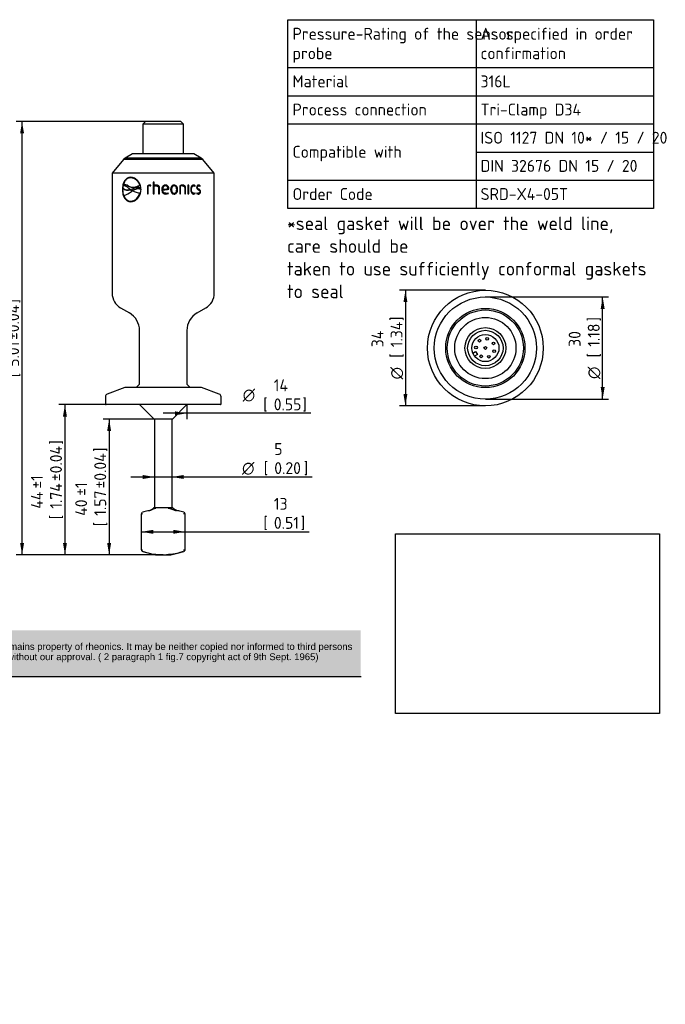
# Paper-space layout 'Invenitec-A4' of a CAD drawing. Header units: millimetres. Extents: x 0 to 297, y -84 to 206.
# Tile 2 of 2: x 108 to 297, y -84 to 206. Entities that reach past the tile are written whole.
import ezdxf
from ezdxf.entities.mleader import LeaderData, LeaderLine
from ezdxf.enums import TextEntityAlignment as Align
from ezdxf.math import Vec2, Vec3

# ---------------------------------------------------------------- set-up
doc = ezdxf.new("R2010")
doc.units = ezdxf.units.MM
doc.layers.add('Default', color=7, linetype='Continuous')
doc.layers.add('SRD-X4-05T', color=7, linetype='Continuous')
doc.styles.add('SEACAD_Solid_Edge_ISO', font='seiso.ttf')
doc.styles.add('SEACAD_Solid_Edge_ISO1_Symbols', font='semeci1.ttf')
doc.dimstyles.new('Rheonics_Publish', dxfattribs={"dimtxt": 3.5, "dimasz": 3.5, "dimexe": 1.75, "dimexo": 0, "dimgap": 0.875, "dimtad": 1, "dimdec": 1, "dimdsep": 46, "dimtxsty": 'SEACAD_Solid_Edge_ISO', "dimblk1": '_SE_FILLED', "dimblk2": '_SE_FILLED', "dimsah": 1, "dimcen": 1.75, "dimazin": 0, "dimtfac": 0.5, "dimtdec": 3, "dimtmove": 0, "dimatfit": 3, "dimfxl": 1, "dimtolj": 1, "dimarcsym": 0})
picture_1 = doc.add_image_def('image1.jpg', size_in_pixel=(1363, 928))

# ---------------------------------------------------------------- blocks, each defined once
blk = doc.blocks.new('SE')
at = {"layer": 'SRD-X4-05T', "color": 7, "linetype": 'Continuous'}
for p, q in [((240.88, 107.5), (241.72, 107.98)), ((242.22, 107.11), (241.38, 106.63)), ((241.72, 107.98), (242.22, 107.11))]:
    blk.add_line(p, q, dxfattribs=at)
for centre, radius in [((244.57, 109.05), 17), ((244.57, 109.05), 15), ((244.57, 109.05), 11.64), ((244.57, 109.05), 11.18), ((244.57, 109.05), 9), ((244.57, 109.05), 6), ((244.57, 109.05), 5.2), ((244.57, 109.05), 4), ((242.88, 111.21), 0.4), ((245.09, 111.75), 0.4), ((246.95, 110.42), 0.4), ((241.82, 109.19), 0.4), ((244.57, 109.05), 0.4), ((247.17, 108.15), 0.4), ((243.32, 106.6), 0.4), ((245.6, 106.5), 0.4)]:
    blk.add_circle(centre, radius, dxfattribs=at)
blk = doc.blocks.new('DMBLK24')
at = {"layer": 'Default', "linetype": 'Continuous'}
for points in [[(279.6, 120.55), (279.02, 124.05), (278.44, 120.55)], [(279.6, 97.55), (278.44, 97.55), (279.02, 94.05)]]:
    blk.add_hatch(color=7, dxfattribs=at).paths.add_polyline_path(points)
at = {"layer": 'Default', "color": 7, "linetype": 'Continuous'}
for p, q in [((244.5, 124.05), (280.77, 124.05)), ((279.02, 94.05), (279.02, 124.05)), ((244.57, 94.05), (280.77, 94.05))]:
    blk.add_line(p, q, dxfattribs=at)
for s, style, p in [(']', 'SEACAD_Solid_Edge_ISO', (274.65, 116.87)), ('1.18', 'SEACAD_Solid_Edge_ISO', (274.65, 109.4)), ('30', 'SEACAD_Solid_Edge_ISO', (269.05, 109.4)), ('[', 'SEACAD_Solid_Edge_ISO', (274.65, 106.29)), ('O', 'SEACAD_Solid_Edge_ISO1_Symbols', (274.65, 99.95))]:
    blk.add_text(s, height=3.5, rotation=90, dxfattribs=dict(at, style=style)).set_placement(p, align=Align.TOP_LEFT)
blk = doc.blocks.new('_SE_FILLED')
at = {"color": 0}
blk.add_line((0, 0), (-1, 0), dxfattribs=at)
blk.add_solid([(0, 0), (-1, -0.1665), (-1, 0.1665), (0, 0)], dxfattribs=at)
blk = doc.blocks.new('SE1')
at = {"layer": 'SRD-X4-05T', "color": 7, "linetype": 'Continuous'}
for p, q in [((144.76, 175.61), (143.96, 174.81)), ((155.96, 174.81), (143.96, 174.81)), ((143.96, 174.81), (143.96, 166.11)), ((155.16, 175.61), (144.76, 175.61)), ((155.96, 174.81), (155.16, 175.61)), ((155.96, 166.11), (155.96, 174.81)), ((140.96, 166.11), (138.78, 164.85)), ((158.96, 166.11), (140.96, 166.11)), ((161.14, 164.85), (158.96, 166.11)), ((138.32, 164.46), (134.96, 160.46)), ((138.78, 164.85), (138.32, 164.46)), ((161.61, 164.46), (138.32, 164.46)), ((161.14, 164.85), (138.78, 164.85)), ((161.61, 164.46), (161.14, 164.85)), ((164.96, 160.46), (161.61, 164.46)), ((164.96, 160.46), (134.96, 160.46)), ((134.96, 160.46), (134.96, 125.16)), ((140.49, 159.23), (140.43, 159.23)), ((164.96, 125.16), (164.96, 160.46)), ((138.32, 157.02), (138.25, 157.11)), ((139.75, 156.62), (139.69, 156.7)), ((142.62, 157.82), (142.56, 157.9)), ((143.14, 156.88), (143.07, 156.97)), ((145.35, 156.77), (145.31, 156.77)), ((145.31, 156.77), (145.31, 154.35)), ((145.35, 156.77), (145.35, 154.35)), ((145.58, 154.35), (145.58, 156.61)), ((146.13, 156.7), (146.31, 156.69)), ((146.15, 156.7), (146.14, 156.7)), ((146.18, 156.7), (146.15, 156.7)), ((146.18, 156.7), (146.31, 156.69)), ((146.31, 156.69), (146.37, 156.93)), ((147.04, 157.85), (147.04, 154.35)), ((147.32, 157.85), (147.04, 157.85)), ((147.06, 157.85), (147.06, 154.35)), ((147.32, 156.77), (147.32, 157.85)), ((147.33, 156.77), (147.32, 156.77)), ((147.32, 154.35), (147.32, 156.53)), ((147.93, 156.7), (147.91, 156.7)), ((149.96, 156.34), (149.96, 156.34)), ((150.61, 156.72), (150.62, 156.72)), ((153.15, 156.71), (153.17, 156.71)), ((154.8, 156.77), (154.8, 154.35)), ((155.03, 154.35), (155.03, 156.61)), ((155.03, 156.61), (155.06, 156.61)), ((155.06, 154.35), (155.06, 156.61)), ((155.6, 156.71), (155.64, 156.71)), ((157.45, 156.89), (157.21, 156.89)), ((157.21, 156.89), (157.21, 154.35)), ((157.4, 154.35), (157.4, 156.89)), ((157.45, 154.35), (157.45, 156.89)), ((158.87, 156.7), (158.92, 156.7)), ((159.26, 156.59), (159.32, 156.77)), ((159.31, 156.56), (159.39, 156.77)), ((159.32, 156.77), (159.39, 156.77)), ((160.32, 156.71), (160.39, 156.71)), ((160.72, 156.6), (160.78, 156.77)), ((160.77, 156.56), (160.85, 156.77)), ((160.78, 156.77), (160.85, 156.77)), ((138.04, 155.65), (137.96, 155.65)), ((138.13, 156), (138.07, 156.08)), ((140.29, 155.64), (139.99, 155.89)), ((140.36, 155.64), (140.29, 155.64)), ((140.36, 155.53), (140.3, 155.62)), ((140.3, 155.62), (140.33, 155.61)), ((140.39, 155.53), (140.33, 155.61)), ((140.33, 155.61), (140.87, 155.27)), ((140.36, 155.53), (140.39, 155.53)), ((140.39, 155.53), (140.84, 155.25)), ((140.85, 155.26), (140.61, 155.07)), ((140.88, 155.26), (140.87, 155.27)), ((143.24, 154.57), (143.17, 154.66)), ((143.33, 156.07), (143.27, 156.16)), ((143.3, 155.77), (143.27, 156.16)), ((143.36, 155.68), (143.3, 155.77)), ((143.36, 155.68), (143.33, 156.07)), ((145.31, 154.35), (145.58, 154.35)), ((147.04, 154.35), (147.32, 154.35)), ((148.62, 156.09), (148.62, 156.09)), ((148.62, 156.09), (148.62, 154.35)), ((148.62, 156.09), (148.62, 154.35)), ((148.62, 154.35), (148.89, 154.35)), ((148.89, 154.35), (148.89, 156.1)), ((149.54, 155.62), (149.54, 155.62)), ((149.8, 155.68), (149.79, 155.68)), ((150.73, 154.53), (150.73, 154.53)), ((151.5, 154.48), (151.41, 154.69)), ((151.52, 154.48), (151.42, 154.69)), ((151.5, 154.48), (151.52, 154.48)), ((151.58, 155.74), (151.58, 155.89)), ((151.58, 155.89), (151.59, 155.89)), ((151.58, 155.74), (151.59, 155.74)), ((151.59, 155.74), (151.59, 155.89)), ((152.4, 155.62), (152.41, 155.62)), ((153.15, 154.54), (153.17, 154.54)), ((154.16, 155.62), (154.18, 155.62)), ((154.8, 154.35), (155.06, 154.35)), ((156.28, 156.09), (156.28, 154.35)), ((156.28, 154.35), (156.53, 154.35)), ((156.48, 154.35), (156.48, 156.1)), ((156.48, 156.1), (156.53, 156.1)), ((156.53, 154.35), (156.53, 156.1)), ((157.21, 154.35), (157.45, 154.35)), ((158.21, 155.62), (158.26, 155.62)), ((158.87, 154.54), (158.92, 154.54)), ((159.32, 154.48), (159.26, 154.66)), ((159.39, 154.48), (159.31, 154.69)), ((159.32, 154.48), (159.39, 154.48)), ((159.81, 154.69), (159.73, 154.48)), ((159.93, 156.28), (159.99, 156.28)), ((160.2, 154.53), (160.27, 154.53)), ((160.2, 154.3), (160.27, 154.3)), ((160.84, 155), (160.91, 155)), ((138.8, 153.08), (138.86, 152.99)), ((140.49, 152.14), (140.43, 152.22)), ((137.46, 120.83), (140.01, 119.36)), ((159.91, 119.36), (162.46, 120.83)), ((143.01, 98.4), (143.01, 114.17)), ((156.91, 114.17), (156.91, 98.4)), ((138.73, 97.4), (133.49, 95.5)), ((161.2, 97.4), (138.73, 97.4)), ((143.01, 98.4), (142.01, 97.4)), ((157.91, 97.4), (156.91, 98.4)), ((166.44, 95.5), (161.2, 97.4)), ((132.96, 94.74), (132.96, 92.6)), ((166.96, 92.6), (166.96, 94.74)), ((166.76, 92.4), (133.16, 92.4)), ((143.02, 92.4), (147.26, 88.16)), ((152.66, 88.16), (156.9, 92.4)), ((152.66, 88.16), (147.26, 88.16)), ((147.45, 62.16), (147.45, 88.16)), ((152.47, 88.16), (152.47, 62.16)), ((145.73, 61.24), (145.41, 61.16)), ((147.21, 62.16), (147.07, 62.02)), ((147.21, 62.16), (152.71, 62.16)), ((152.85, 62.02), (152.71, 62.16)), ((154.52, 61.16), (154.2, 61.24)), ((143.53, 60.25), (143.53, 49.78)), ((156.4, 49.78), (156.4, 60.25)), ((145.41, 48.88), (147.71, 48.26)), ((147.71, 48.26), (152.21, 48.26)), ((152.21, 48.26), (154.52, 48.88))]:
    blk.add_line(p, q, dxfattribs=at)
for centre, radius, start, end in [((143.37, 155.68), 5.32, 168.7808, 175.6919), ((138.41, 154.91), 2.2, 54.5037, 93.9343), ((138.47, 154.83), 2.2, 54.4997, 94.0476), ((140.19, 156.07), 3.02, 17.1711, 85.3777), ((142.39, 153.55), 2.75, 71.305, 121.8585), ((140.24, 155.98), 3.03, 17.3292, 37.6444), ((146.14, 154.9), 2.04, 89.5158, 113.9158), ((146.17, 154.93), 2.01, 89.5174, 114.0671), ((146.11, 155.27), 1.44, 89.2158, 111.4045), ((146.23, 156.34), 0.603, 76.5513, 97.0846), ((147.98, 155.53), 1.41, 91.1179, 118.0927), ((147.93, 155.49), 1.21, 90.6642, 120.2884), ((147.99, 155.55), 1.39, 91.1353, 118.2629), ((155.64, 154.83), 2.11, 90.0333, 113.4662), ((155.59, 155.16), 1.55, 89.3913, 111.1171), ((155.62, 155.14), 1.57, 89.3921, 110.9825), ((158.85, 156.2), 0.741, 49.8257, 87.6281), ((158.91, 156.19), 0.748, 50.0415, 89.7772), ((158.92, 156.1), 0.603, 49.2139, 89.1753), ((160.31, 156.23), 0.711, 48.9538, 87.734), ((160.38, 156.22), 0.718, 49.1721, 90.1849), ((160.37, 156.12), 0.59, 47.3341, 88.3835), ((139.59, 157.77), 2.27, 228.13, 288.3024), ((139.65, 157.69), 2.27, 228.1911, 288.3473), ((137.15, 159), 5.24, 283.281, 311.3546), ((139.35, 158.74), 3.27, 288.0453, 299.0436), ((142.51, 153.42), 2.48, 71.4326, 131.6504), ((143.41, 160.16), 5.51, 242.8366, 267.594), ((142.57, 153.34), 2.47, 71.3558, 130.3563), ((150.75, 156), 1.7, 268.8394, 296.2392), ((150.76, 156.02), 1.72, 268.8411, 296.0755), ((150.75, 156.02), 1.49, 269.445, 296.8277), ((158.85, 155.03), 0.729, 269.923, 310.5064), ((158.9, 155.05), 0.753, 270.3536, 309.8279), ((158.92, 155.14), 0.602, 270.7789, 310.8377), ((160.29, 155.28), 0.977, 235.1799, 268.9591), ((160.25, 155.38), 0.847, 238.3164, 266.8711), ((160.31, 155.39), 0.857, 234.2204, 266.9058), ((139.96, 125.16), 5, 180, 240), ((159.96, 125.16), 5, 300, 0), ((137.01, 114.17), 6, 0, 60), ((162.91, 114.17), 6, 120, 180), ((133.76, 94.74), 0.8, 110, 180), ((166.16, 94.74), 0.8, 0, 70), ((133.16, 92.6), 0.2, 180, 270), ((166.76, 92.6), 0.2, 270, 0), ((167.54, -21.42), 85.49, 105.0097, 106.0179), ((144.95, 64.14), 3, 285, 285.9539), ((144.95, 64.14), 3, 287.17, 315), ((154.97, 64.14), 3, 225, 255), ((132.38, -21.42), 85.49, 73.9821, 74.9932), ((155.98, 55.56), 4.71, 84.9014, 91.0007), ((162.01, 110.53), 63.85, 253.5407, 254.9306), ((149.4, 64.35), 16.02, 250.1135, 266.1685), ((149.86, 68.32), 19.98, 272.9987, 287.7082), ((150.52, 64.35), 16.02, 284.4847, 289.8865), ((155.98, 54.32), 4.56, 268.8998, 275.2001), ((137.92, 110.53), 63.85, 285.0694, 285.473)]:
    blk.add_arc(centre, radius, start, end, dxfattribs=at)
for points, knots in [([(140.43, 159.23), (140.07, 159.22), (139.72, 159.14), (139.11, 158.78), (138.84, 158.51), (138.4, 157.86), (138.24, 157.46), (138.01, 156.59), (137.97, 156.12), (137.96, 155.65)], [0, 0, 0, 0, 0.25, 0.25, 0.5, 0.5, 0.75, 0.75, 1, 1, 1, 1]), ([(140.46, 159.23), (140.11, 159.21), (139.77, 159.13), (139.17, 158.78), (138.91, 158.51), (138.48, 157.85), (138.31, 157.45), (138.1, 156.59), (138.05, 156.12), (138.04, 155.65)], [0.0088201, 0.0088201, 0.0088201, 0.0088201, 0.25, 0.25, 0.5, 0.5, 0.75, 0.75, 1, 1, 1, 1]), ([(143.44, 155.65), (143.43, 156.12), (143.36, 156.59), (143.03, 157.46), (142.8, 157.85), (142.22, 158.52), (141.88, 158.78), (141.17, 159.14), (140.79, 159.22), (140.43, 159.23)], [0, 0, 0, 0, 0.25, 0.25, 0.5, 0.5, 0.75, 0.75, 1, 1, 1, 1]), ([(139.99, 155.89), (139.84, 156.02), (139.69, 156.14), (139.38, 156.36), (139.23, 156.46), (138.92, 156.62), (138.76, 156.68), (138.53, 156.72), (138.46, 156.73), (138.31, 156.74), (138.23, 156.73), (138.16, 156.72)], [0, 0, 0, 0, 0.25, 0.25, 0.5, 0.5, 0.75, 0.75, 0.875, 0.875, 1, 1, 1, 1]), ([(140.43, 159.08), (140.3, 159.08), (140.18, 159.07), (139.94, 159.03), (139.82, 158.99), (139.48, 158.86), (139.27, 158.72), (138.9, 158.37), (138.73, 158.16), (138.52, 157.8), (138.46, 157.67), (138.38, 157.46), (138.35, 157.4), (138.3, 157.25), (138.28, 157.18), (138.25, 157.11)], [0, 0, 0, 0, 0.125, 0.125, 0.25, 0.25, 0.5, 0.5, 0.75, 0.75, 0.875, 0.875, 0.9375, 0.9375, 1, 1, 1, 1]), ([(139.69, 156.7), (140.17, 156.43), (140.73, 156.28), (141.91, 156.38), (142.51, 156.61), (143.07, 156.97)], [0, 0, 0, 0, 0.5, 0.5, 1, 1, 1, 1]), ([(139.75, 156.62), (140.24, 156.34), (140.79, 156.2), (141.97, 156.3), (142.57, 156.53), (143.14, 156.88)], [0, 0, 0, 0, 0.5, 0.5, 1, 1, 1, 1]), ([(147.91, 156.7), (148, 156.7), (148.09, 156.69), (148.26, 156.65), (148.34, 156.61), (148.48, 156.5), (148.54, 156.43), (148.6, 156.26), (148.61, 156.17), (148.62, 156.09)], [0, 0, 0, 0, 0.25, 0.25, 0.5, 0.5, 0.75, 0.75, 1, 1, 1, 1]), ([(147.93, 156.7), (148.01, 156.7), (148.1, 156.69), (148.27, 156.65), (148.36, 156.61), (148.49, 156.5), (148.55, 156.43), (148.61, 156.26), (148.62, 156.17), (148.62, 156.09)], [0, 0, 0, 0, 0.25, 0.25, 0.5, 0.5, 0.75, 0.75, 1, 1, 1, 1]), ([(148.89, 156.1), (148.89, 156.16), (148.89, 156.22), (148.87, 156.34), (148.85, 156.4), (148.81, 156.51), (148.78, 156.56), (148.71, 156.65), (148.67, 156.7), (148.53, 156.81), (148.42, 156.86), (148.19, 156.92), (148.07, 156.93), (147.95, 156.94)], [0, 0, 0, 0, 0.125, 0.125, 0.25, 0.25, 0.375, 0.375, 0.5, 0.5, 0.75, 0.75, 1, 1, 1, 1]), ([(150.62, 156.94), (150.55, 156.94), (150.48, 156.94), (150.42, 156.92), (150.3, 156.9), (150.2, 156.87), (150.1, 156.81), (150, 156.75), (149.92, 156.68), (149.85, 156.6), (149.78, 156.52), (149.72, 156.42), (149.67, 156.32), (149.61, 156.17), (149.57, 156), (149.55, 155.83), (149.54, 155.76), (149.54, 155.69), (149.54, 155.62)], [0, 0, 0, 0, 0.104232, 0.104232, 0.104232, 0.282376, 0.282376, 0.282376, 0.455201, 0.455201, 0.455201, 0.623933, 0.623933, 0.623933, 0.889616, 0.889616, 0.889616, 1, 1, 1, 1]), ([(149.96, 156.71), (149.92, 156.68), (149.88, 156.64), (149.85, 156.6), (149.78, 156.52), (149.72, 156.42), (149.68, 156.33), (149.61, 156.17), (149.57, 156), (149.55, 155.83), (149.55, 155.76), (149.54, 155.69), (149.54, 155.62)], [0.367902, 0.367902, 0.367902, 0.367902, 0.4533434, 0.4533434, 0.4533434, 0.621648, 0.621648, 0.621648, 0.8890019, 0.8890019, 0.8890019, 1, 1, 1, 1]), ([(150.62, 156.72), (150.49, 156.71), (150.37, 156.69), (150.15, 156.57), (150.06, 156.49), (149.92, 156.28), (149.87, 156.17), (149.81, 155.93), (149.8, 155.81), (149.79, 155.68)], [0, 0, 0, 0, 0.25, 0.25, 0.5, 0.5, 0.75, 0.75, 1, 1, 1, 1]), ([(150.61, 156.72), (150.49, 156.71), (150.36, 156.69), (150.15, 156.57), (150.05, 156.49), (149.98, 156.37), (149.97, 156.36), (149.96, 156.34)], [0, 0, 0, 0, 0.25, 0.25, 0.5, 0.5, 0.5349112, 0.5349112, 0.5349112, 0.5349112]), ([(151.58, 155.89), (151.58, 155.96), (151.58, 156.02), (151.56, 156.16), (151.55, 156.22), (151.49, 156.42), (151.43, 156.54), (151.25, 156.74), (151.14, 156.82), (150.95, 156.9), (150.88, 156.91), (150.75, 156.94), (150.68, 156.94), (150.61, 156.94)], [0, 0, 0, 0, 0.125, 0.125, 0.25, 0.25, 0.5, 0.5, 0.75, 0.75, 0.875, 0.875, 1, 1, 1, 1]), ([(151.59, 155.89), (151.59, 155.96), (151.59, 156.02), (151.57, 156.16), (151.56, 156.22), (151.5, 156.42), (151.44, 156.54), (151.26, 156.74), (151.14, 156.82), (150.95, 156.9), (150.89, 156.91), (150.75, 156.94), (150.68, 156.94), (150.62, 156.94)], [0, 0, 0, 0, 0.125, 0.125, 0.25, 0.25, 0.5, 0.5, 0.75, 0.75, 0.875, 0.875, 1, 1, 1, 1]), ([(151.33, 155.91), (151.32, 156.01), (151.31, 156.11), (151.26, 156.31), (151.22, 156.4), (151.1, 156.56), (151.01, 156.63), (150.82, 156.7), (150.72, 156.72), (150.62, 156.72)], [0, 0, 0, 0, 0.25, 0.25, 0.5, 0.5, 0.75, 0.75, 1, 1, 1, 1]), ([(153.17, 156.94), (153.1, 156.94), (153.04, 156.94), (152.97, 156.92), (152.87, 156.9), (152.76, 156.87), (152.67, 156.81), (152.58, 156.76), (152.5, 156.69), (152.44, 156.61), (152.37, 156.53), (152.32, 156.44), (152.28, 156.35), (152.21, 156.19), (152.17, 156.02), (152.15, 155.84), (152.14, 155.77), (152.14, 155.7), (152.14, 155.62)], [0, 0, 0, 0, 0.105212, 0.105212, 0.105212, 0.278336, 0.278336, 0.278336, 0.445407, 0.445407, 0.445407, 0.607622, 0.607622, 0.607622, 0.883708, 0.883708, 0.883708, 1, 1, 1, 1]), ([(153.15, 156.71), (153.09, 156.71), (153.03, 156.7), (152.91, 156.67), (152.85, 156.65), (152.69, 156.55), (152.61, 156.45), (152.49, 156.24), (152.45, 156.12), (152.41, 155.87), (152.4, 155.75), (152.4, 155.62)], [0, 0, 0, 0, 0.125, 0.125, 0.25, 0.25, 0.5, 0.5, 0.75, 0.75, 1, 1, 1, 1]), ([(153.17, 156.71), (153.11, 156.71), (153.05, 156.7), (152.93, 156.67), (152.87, 156.65), (152.71, 156.55), (152.63, 156.46), (152.51, 156.24), (152.47, 156.12), (152.42, 155.87), (152.41, 155.75), (152.41, 155.62)], [0, 0, 0, 0, 0.125, 0.125, 0.25, 0.25, 0.5, 0.5, 0.75, 0.75, 1, 1, 1, 1]), ([(154.16, 155.62), (154.15, 155.94), (154.1, 156.26), (153.85, 156.65), (153.73, 156.76), (153.46, 156.91), (153.3, 156.94), (153.15, 156.94)], [0, 0, 0, 0, 0.5, 0.5, 0.75, 0.75, 1, 1, 1, 1]), ([(154.18, 155.62), (154.18, 155.94), (154.13, 156.26), (153.87, 156.66), (153.75, 156.77), (153.48, 156.91), (153.32, 156.94), (153.17, 156.94)], [0, 0, 0, 0, 0.5, 0.5, 0.75, 0.75, 1, 1, 1, 1]), ([(153.92, 155.62), (153.91, 155.75), (153.91, 155.87), (153.86, 156.12), (153.83, 156.24), (153.71, 156.45), (153.62, 156.55), (153.47, 156.65), (153.41, 156.67), (153.29, 156.7), (153.23, 156.71), (153.17, 156.71)], [0, 0, 0, 0, 0.25, 0.25, 0.5, 0.5, 0.75, 0.75, 0.875, 0.875, 1, 1, 1, 1]), ([(156.48, 156.1), (156.48, 156.16), (156.48, 156.22), (156.46, 156.34), (156.45, 156.4), (156.41, 156.51), (156.38, 156.56), (156.31, 156.66), (156.28, 156.71), (156.15, 156.82), (156.04, 156.87), (155.83, 156.93), (155.72, 156.94), (155.6, 156.94)], [0, 0, 0, 0, 0.125, 0.125, 0.25, 0.25, 0.375, 0.375, 0.5, 0.5, 0.75, 0.75, 1, 1, 1, 1]), ([(156.53, 156.1), (156.53, 156.16), (156.52, 156.22), (156.51, 156.34), (156.49, 156.4), (156.45, 156.51), (156.42, 156.57), (156.36, 156.66), (156.32, 156.71), (156.19, 156.82), (156.08, 156.87), (155.87, 156.93), (155.75, 156.94), (155.64, 156.94)], [0, 0, 0, 0, 0.125, 0.125, 0.25, 0.25, 0.375, 0.375, 0.5, 0.5, 0.75, 0.75, 1, 1, 1, 1]), ([(155.64, 156.71), (155.72, 156.71), (155.8, 156.7), (155.96, 156.65), (156.04, 156.62), (156.16, 156.5), (156.21, 156.43), (156.27, 156.26), (156.28, 156.17), (156.28, 156.09)], [0, 0, 0, 0, 0.25, 0.25, 0.5, 0.5, 0.75, 0.75, 1, 1, 1, 1]), ([(158.91, 156.94), (158.86, 156.94), (158.8, 156.93), (158.75, 156.92), (158.66, 156.9), (158.57, 156.86), (158.49, 156.8), (158.41, 156.75), (158.33, 156.67), (158.27, 156.58), (158.21, 156.5), (158.17, 156.4), (158.13, 156.3), (158.07, 156.14), (158.04, 155.97), (158.03, 155.8), (158.03, 155.74), (158.03, 155.68), (158.03, 155.62)], [0, 0, 0, 0, 0.104492, 0.104492, 0.104492, 0.284194, 0.284194, 0.284194, 0.462829, 0.462829, 0.462829, 0.636493, 0.636493, 0.636493, 0.907767, 0.907767, 0.907767, 1, 1, 1, 1]), ([(158.21, 155.62), (158.21, 155.75), (158.22, 155.88), (158.26, 156.12), (158.3, 156.24), (158.41, 156.46), (158.48, 156.55), (158.62, 156.64), (158.66, 156.67), (158.76, 156.7), (158.81, 156.7), (158.87, 156.7)], [0, 0, 0, 0, 0.25, 0.25, 0.5, 0.5, 0.75, 0.75, 0.875, 0.875, 1, 1, 1, 1]), ([(158.26, 155.62), (158.27, 155.75), (158.27, 155.88), (158.32, 156.12), (158.35, 156.24), (158.44, 156.4), (158.47, 156.45), (158.54, 156.54), (158.58, 156.58), (158.67, 156.64), (158.72, 156.67), (158.82, 156.7), (158.87, 156.7), (158.92, 156.7)], [0, 0, 0, 0, 0.25, 0.25, 0.5, 0.5, 0.625, 0.625, 0.75, 0.75, 0.875, 0.875, 1, 1, 1, 1]), ([(160.38, 156.94), (160.31, 156.94), (160.24, 156.93), (160.1, 156.88), (160.03, 156.84), (159.91, 156.73), (159.86, 156.65), (159.81, 156.52), (159.8, 156.48), (159.79, 156.38), (159.78, 156.33), (159.78, 156.28)], [0, 0, 0, 0, 0.25, 0.25, 0.5, 0.5, 0.75, 0.75, 0.875, 0.875, 1, 1, 1, 1]), ([(159.93, 156.28), (159.93, 156.35), (159.94, 156.41), (159.99, 156.53), (160.02, 156.58), (160.09, 156.65), (160.14, 156.67), (160.23, 156.71), (160.28, 156.71), (160.32, 156.71)], [0, 0, 0, 0, 0.25, 0.25, 0.5, 0.5, 0.75, 0.75, 1, 1, 1, 1]), ([(159.99, 156.28), (160, 156.35), (160.01, 156.41), (160.05, 156.53), (160.09, 156.58), (160.16, 156.65), (160.21, 156.68), (160.3, 156.71), (160.34, 156.71), (160.39, 156.71)], [0, 0, 0, 0, 0.25, 0.25, 0.5, 0.5, 0.75, 0.75, 1, 1, 1, 1]), ([(137.96, 155.65), (137.97, 155.18), (138.02, 154.71), (138.24, 153.84), (138.4, 153.45), (138.84, 152.78), (139.11, 152.52), (139.72, 152.16), (140.07, 152.08), (140.43, 152.07)], [0, 0, 0, 0, 0.25, 0.25, 0.5, 0.5, 0.75, 0.75, 1, 1, 1, 1]), ([(138.04, 155.65), (138.05, 155.18), (138.1, 154.71), (138.31, 153.85), (138.48, 153.45), (138.91, 152.79), (139.18, 152.52), (139.78, 152.16), (140.13, 152.08), (140.49, 152.07)], [0, 0, 0, 0, 0.25, 0.25, 0.5, 0.5, 0.75, 0.75, 1, 1, 1, 1]), ([(138.35, 153.9), (138.55, 153.39), (138.83, 152.96), (139.54, 152.38), (139.97, 152.23), (140.43, 152.22)], [0, 0, 0, 0, 0.5, 0.5, 1, 1, 1, 1]), ([(140.43, 152.07), (140.79, 152.08), (141.17, 152.16), (141.89, 152.52), (142.23, 152.79), (142.8, 153.45), (143.04, 153.85), (143.36, 154.71), (143.43, 155.18), (143.44, 155.65)], [0, 0, 0, 0, 0.25, 0.25, 0.5, 0.5, 0.75, 0.75, 1, 1, 1, 1]), ([(140.43, 152.22), (140.71, 152.23), (141, 152.28), (141.57, 152.51), (141.84, 152.68), (142.59, 153.33), (142.97, 153.96), (143.17, 154.66)], [0, 0, 0, 0, 0.25, 0.25, 0.5, 0.5, 1, 1, 1, 1]), ([(140.49, 152.14), (140.78, 152.15), (141.06, 152.19), (141.63, 152.42), (141.9, 152.59), (142.65, 153.25), (143.03, 153.87), (143.24, 154.57)], [0, 0, 0, 0, 0.25, 0.25, 0.5, 0.5, 1, 1, 1, 1]), ([(149.54, 155.62), (149.55, 155.29), (149.61, 154.94), (149.86, 154.63), (149.91, 154.58), (149.96, 154.54)], [0, 0, 0, 0, 0.5, 0.5, 0.5983971, 0.5983971, 0.5983971, 0.5983971]), ([(149.54, 155.62), (149.55, 155.29), (149.61, 154.94), (150.04, 154.42), (150.39, 154.31), (150.72, 154.3)], [0, 0, 0, 0, 0.5, 0.5, 1, 1, 1, 1]), ([(150.73, 154.53), (150.61, 154.53), (150.49, 154.55), (150.25, 154.64), (150.15, 154.7), (149.98, 154.88), (149.92, 154.99), (149.86, 155.17), (149.84, 155.23), (149.82, 155.35), (149.81, 155.41), (149.81, 155.47)], [0, 0, 0, 0, 0.25, 0.25, 0.5, 0.5, 0.75, 0.75, 0.875, 0.875, 1, 1, 1, 1]), ([(150.73, 154.53), (150.6, 154.53), (150.48, 154.55), (150.25, 154.64), (150.14, 154.7), (150.02, 154.83), (149.99, 154.88), (149.96, 154.92)], [0, 0, 0, 0, 0.25, 0.25, 0.5, 0.5, 0.6094602, 0.6094602, 0.6094602, 0.6094602]), ([(152.14, 155.62), (152.14, 155.31), (152.2, 154.98), (152.46, 154.59), (152.58, 154.48), (152.86, 154.33), (153.01, 154.31), (153.17, 154.3)], [0, 0, 0, 0, 0.5, 0.5, 0.75, 0.75, 1, 1, 1, 1]), ([(152.4, 155.62), (152.4, 155.5), (152.41, 155.37), (152.45, 155.13), (152.49, 155.01), (152.61, 154.79), (152.69, 154.69), (152.85, 154.6), (152.91, 154.57), (153.02, 154.54), (153.09, 154.54), (153.15, 154.54)], [0, 0, 0, 0, 0.25, 0.25, 0.5, 0.5, 0.75, 0.75, 0.875, 0.875, 1, 1, 1, 1]), ([(152.41, 155.62), (152.41, 155.5), (152.42, 155.37), (152.47, 155.13), (152.51, 155.01), (152.63, 154.79), (152.71, 154.69), (152.87, 154.6), (152.93, 154.57), (153.04, 154.54), (153.11, 154.54), (153.17, 154.54)], [0, 0, 0, 0, 0.25, 0.25, 0.5, 0.5, 0.75, 0.75, 0.875, 0.875, 1, 1, 1, 1]), ([(153.15, 154.3), (153.21, 154.3), (153.28, 154.31), (153.34, 154.32), (153.45, 154.34), (153.55, 154.37), (153.64, 154.43), (153.72, 154.48), (153.8, 154.55), (153.86, 154.63), (153.93, 154.71), (153.98, 154.8), (154.02, 154.89), (154.09, 155.05), (154.13, 155.23), (154.15, 155.4), (154.15, 155.47), (154.16, 155.55), (154.16, 155.62)], [0, 0, 0, 0, 0.106405, 0.106405, 0.106405, 0.276546, 0.276546, 0.276546, 0.441467, 0.441467, 0.441467, 0.603066, 0.603066, 0.603066, 0.882207, 0.882207, 0.882207, 1, 1, 1, 1]), ([(153.17, 154.54), (153.23, 154.54), (153.29, 154.54), (153.41, 154.57), (153.47, 154.6), (153.62, 154.69), (153.71, 154.79), (153.82, 155.01), (153.86, 155.13), (153.91, 155.37), (153.91, 155.5), (153.92, 155.62)], [0, 0, 0, 0, 0.125, 0.125, 0.25, 0.25, 0.5, 0.5, 0.75, 0.75, 1, 1, 1, 1]), ([(153.17, 154.3), (153.23, 154.3), (153.3, 154.31), (153.36, 154.32), (153.47, 154.34), (153.57, 154.37), (153.66, 154.43), (153.75, 154.48), (153.83, 154.55), (153.89, 154.63), (153.96, 154.71), (154.01, 154.8), (154.05, 154.89), (154.12, 155.05), (154.16, 155.23), (154.17, 155.4), (154.18, 155.47), (154.18, 155.55), (154.18, 155.62)], [0, 0, 0, 0, 0.105021, 0.105021, 0.105021, 0.276941, 0.276941, 0.276941, 0.443247, 0.443247, 0.443247, 0.605252, 0.605252, 0.605252, 0.882501, 0.882501, 0.882501, 1, 1, 1, 1]), ([(158.03, 155.62), (158.03, 155.3), (158.08, 154.98), (158.39, 154.46), (158.65, 154.31), (158.91, 154.3)], [0, 0, 0, 0, 0.5, 0.5, 1, 1, 1, 1]), ([(158.87, 154.54), (158.76, 154.54), (158.66, 154.58), (158.48, 154.7), (158.41, 154.79), (158.3, 155.01), (158.26, 155.13), (158.22, 155.37), (158.21, 155.5), (158.21, 155.62)], [0, 0, 0, 0, 0.25, 0.25, 0.5, 0.5, 0.75, 0.75, 1, 1, 1, 1]), ([(158.92, 154.54), (158.82, 154.54), (158.72, 154.58), (158.54, 154.7), (158.46, 154.79), (158.35, 155.01), (158.32, 155.13), (158.27, 155.37), (158.27, 155.5), (158.26, 155.62)], [0, 0, 0, 0, 0.25, 0.25, 0.5, 0.5, 0.75, 0.75, 1, 1, 1, 1]), ([(159.78, 156.28), (159.78, 156.19), (159.8, 156.1), (159.85, 155.93), (159.89, 155.86), (160, 155.74), (160.06, 155.69), (160.18, 155.61), (160.24, 155.58), (160.3, 155.55)], [0, 0, 0, 0, 0.25, 0.25, 0.5, 0.5, 0.75, 0.75, 1, 1, 1, 1]), ([(160.32, 155.76), (160.23, 155.81), (160.14, 155.85), (160.02, 155.97), (159.98, 156.03), (159.94, 156.15), (159.93, 156.22), (159.93, 156.28)], [0, 0, 0, 0, 0.5, 0.5, 0.75, 0.75, 1, 1, 1, 1]), ([(160.39, 155.76), (160.3, 155.81), (160.21, 155.85), (160.08, 155.97), (160.05, 156.03), (160, 156.15), (160, 156.22), (159.99, 156.28)], [0, 0, 0, 0, 0.5, 0.5, 0.75, 0.75, 1, 1, 1, 1]), ([(160.25, 154.3), (160.31, 154.31), (160.37, 154.32), (160.5, 154.36), (160.58, 154.4), (160.7, 154.52), (160.75, 154.6), (160.8, 154.74), (160.82, 154.79), (160.83, 154.89), (160.84, 154.95), (160.84, 155)], [0.0465934, 0.0465934, 0.0465934, 0.0465934, 0.25, 0.25, 0.5, 0.5, 0.75, 0.75, 0.875, 0.875, 1, 1, 1, 1]), ([(160.71, 155), (160.71, 154.93), (160.7, 154.86), (160.65, 154.73), (160.61, 154.68), (160.52, 154.6), (160.48, 154.57), (160.37, 154.54), (160.32, 154.53), (160.27, 154.53)], [0, 0, 0, 0, 0.25, 0.25, 0.5, 0.5, 0.75, 0.75, 1, 1, 1, 1]), ([(160.27, 154.3), (160.35, 154.3), (160.43, 154.31), (160.57, 154.36), (160.65, 154.4), (160.77, 154.51), (160.82, 154.59), (160.88, 154.74), (160.89, 154.79), (160.91, 154.89), (160.91, 154.95), (160.91, 155)], [0, 0, 0, 0, 0.25, 0.25, 0.5, 0.5, 0.75, 0.75, 0.875, 0.875, 1, 1, 1, 1]), ([(160.3, 155.55), (160.4, 155.5), (160.5, 155.45), (160.62, 155.32), (160.66, 155.27), (160.7, 155.15), (160.71, 155.08), (160.71, 155)], [0, 0, 0, 0, 0.5, 0.5, 0.75, 0.75, 1, 1, 1, 1]), ([(160.84, 155), (160.84, 155.1), (160.83, 155.19), (160.77, 155.37), (160.73, 155.44), (160.63, 155.56), (160.57, 155.61), (160.45, 155.69), (160.39, 155.73), (160.32, 155.76)], [0, 0, 0, 0, 0.25, 0.25, 0.5, 0.5, 0.75, 0.75, 1, 1, 1, 1]), ([(160.91, 155), (160.91, 155.1), (160.9, 155.19), (160.85, 155.37), (160.8, 155.44), (160.7, 155.57), (160.64, 155.61), (160.52, 155.69), (160.46, 155.73), (160.39, 155.76)], [0, 0, 0, 0, 0.25, 0.25, 0.5, 0.5, 0.75, 0.75, 1, 1, 1, 1]), ([(138.86, 153), (138.98, 152.84), (139.11, 152.7), (139.6, 152.29), (140.03, 152.15), (140.49, 152.14)], [0.3019062, 0.3019062, 0.3019062, 0.3019062, 0.5, 0.5, 1, 1, 1, 1]), ([(145.73, 61.24), (145.79, 61.26), (145.91, 61.29), (146.09, 61.35), (146.26, 61.41), (146.42, 61.48), (146.57, 61.55), (146.72, 61.62), (146.86, 61.68), (147, 61.75), (147.14, 61.81), (147.27, 61.86), (147.41, 61.91), (147.54, 61.95), (147.68, 61.99), (147.78, 62.01), (147.82, 62.02)], [0, 0, 0, 0, 0.082872, 0.16335, 0.241517, 0.317481, 0.391376, 0.463366, 0.533645, 0.602437, 0.669993, 0.736596, 0.802555, 0.868204, 0.933895, 1, 1, 1, 1]), ([(151.43, 62.02), (151.49, 62.01), (151.61, 61.99), (151.79, 61.95), (151.97, 61.9), (152.15, 61.84), (152.33, 61.78), (152.51, 61.72), (152.69, 61.65), (152.88, 61.58), (153.08, 61.5), (153.28, 61.43), (153.49, 61.36), (153.72, 61.3), (153.87, 61.26), (153.95, 61.24)], [0, 0, 0, 0, 0.071167, 0.141889, 0.212625, 0.283813, 0.355861, 0.429143, 0.503997, 0.58072, 0.65957, 0.740762, 0.824477, 0.910854, 1, 1, 1, 1]), ([(143.92, 60.74), (143.9, 60.73), (143.86, 60.71), (143.79, 60.68), (143.73, 60.65), (143.68, 60.61), (143.65, 60.58), (143.63, 60.56), (143.6, 60.51), (143.57, 60.45), (143.54, 60.36), (143.53, 60.29), (143.53, 60.25)], [0, 0, 0, 0, 0.083475, 0.16584, 0.319994, 0.446146, 0.494262, 0.531951, 0.601362, 0.703657, 0.838451, 1, 1, 1, 1]), ([(143.86, 60.27), (143.84, 60.27), (143.79, 60.27), (143.73, 60.26), (143.67, 60.26), (143.62, 60.26), (143.58, 60.26), (143.56, 60.25), (143.54, 60.25), (143.53, 60.25), (143.53, 60.25), (143.53, 60.25)], [0, 0, 0, 0, 0.0526581, 0.1053074, 0.1579488, 0.2105835, 0.2632125, 0.3158368, 0.3684575, 0.4210755, 0.4402668, 0.4402668, 0.4402668, 0.4402668]), ([(156.39, 60.25), (156.39, 60.29), (156.39, 60.36), (156.36, 60.45), (156.32, 60.51), (156.29, 60.56), (156.25, 60.6), (156.2, 60.64), (156.13, 60.68), (156.06, 60.71), (156.03, 60.73), (156.01, 60.74)], [0, 0, 0, 0, 0.161586, 0.29641, 0.398727, 0.468153, 0.505851, 0.679935, 0.834123, 0.916507, 1, 1, 1, 1]), ([(143.53, 49.78), (143.53, 49.78), (143.53, 49.78), (143.54, 49.78), (143.56, 49.78), (143.58, 49.78), (143.62, 49.77), (143.67, 49.77), (143.73, 49.77), (143.79, 49.77), (143.84, 49.76), (143.86, 49.76)], [0.5597332, 0.5597332, 0.5597332, 0.5597332, 0.5789245, 0.6315425, 0.6841632, 0.7367875, 0.7894165, 0.8420512, 0.8946926, 0.9473419, 1, 1, 1, 1]), ([(143.53, 49.78), (143.53, 49.74), (143.54, 49.67), (143.57, 49.58), (143.6, 49.52), (143.63, 49.48), (143.67, 49.43), (143.72, 49.39), (143.79, 49.35), (143.86, 49.32), (143.9, 49.3), (143.92, 49.3)], [0, 0, 0, 0, 0.161598, 0.296456, 0.39883, 0.468306, 0.50597, 0.67986, 0.833991, 0.916426, 1, 1, 1, 1]), ([(156.01, 49.3), (156.03, 49.3), (156.06, 49.32), (156.13, 49.35), (156.2, 49.39), (156.24, 49.42), (156.27, 49.45), (156.29, 49.48), (156.32, 49.52), (156.36, 49.58), (156.39, 49.67), (156.39, 49.74), (156.39, 49.78)], [0, 0, 0, 0, 0.083555, 0.165972, 0.320069, 0.446083, 0.494144, 0.531799, 0.601259, 0.70361, 0.838439, 1, 1, 1, 1])]:
    blk.add_open_spline(points, degree=3, knots=knots, dxfattribs=at)
for points, degree in [([(140.89, 155.26), (140.87, 155.26), (140.85, 155.26)], 2), ([(149.79, 155.68), (150.31, 155.76), (150.82, 155.83), (151.33, 155.91)], 3), ([(149.8, 155.68), (149.85, 155.69), (149.91, 155.7), (149.97, 155.71)], 3), ([(149.81, 155.47), (150.4, 155.56), (151, 155.65), (151.59, 155.74)], 3), ([(149.99, 155.5), (150.52, 155.58), (151.05, 155.66), (151.58, 155.74)], 3)]:
    blk.add_open_spline(points, degree=degree, dxfattribs=at)
blk = doc.blocks.new('DMBLK25')
at = {"layer": 'Default', "linetype": 'Continuous'}
for points in [[(120.52, 88.9), (121.68, 88.9), (121.1, 92.4)], [(120.52, 51.76), (121.1, 48.26), (121.68, 51.76)]]:
    blk.add_hatch(color=7, dxfattribs=at).paths.add_polyline_path(points)
at = {"layer": 'Default', "color": 7, "linetype": 'Continuous'}
for p, q in [((133.16, 92.4), (119.35, 92.4)), ((121.1, 92.4), (121.1, 48.26)), ((149.96, 48.26), (119.35, 48.26))]:
    blk.add_line(p, q, dxfattribs=at)
at = {"layer": 'Default', "color": 7, "linetype": 'Continuous', "style": 'SEACAD_Solid_Edge_ISO'}
for s, p in [('±0.04', (116.72, 69.93)), (']', (116.72, 80.67)), ('±1', (111.12, 67.71)), ('1.74', (116.72, 61.82)), ('44', (111.12, 61.82)), ('[', (116.72, 58.72))]:
    blk.add_text(s, height=3.5, rotation=90, dxfattribs=at).set_placement(p, align=Align.TOP_LEFT)
blk = doc.blocks.new('DMBLK26')
at = {"layer": 'Default', "linetype": 'Continuous'}
for points in [[(107.92, 172.11), (109.09, 172.11), (108.5, 175.61)], [(107.92, 51.76), (108.5, 48.26), (109.09, 51.76)]]:
    blk.add_hatch(color=7, dxfattribs=at).paths.add_polyline_path(points)
at = {"layer": 'Default', "color": 7, "linetype": 'Continuous'}
for p, q in [((144.76, 175.61), (106.75, 175.61)), ((108.5, 48.26), (108.5, 175.61)), ((149.96, 48.26), (106.75, 48.26))]:
    blk.add_line(p, q, dxfattribs=at)
at = {"layer": 'Default', "color": 7, "linetype": 'Continuous', "style": 'SEACAD_Solid_Edge_ISO'}
for s, p in [('±0.04', (104.13, 111.42)), (']', (104.13, 122.16)), ('±1', (98.53, 111.1)), ('127', (98.53, 103.54)), ('5.01', (104.13, 103.54)), ('[', (104.13, 100.44))]:
    blk.add_text(s, height=3.5, rotation=90, dxfattribs=at).set_placement(p, align=Align.TOP_LEFT)
blk = doc.blocks.new('DMBLK27')
at = {"layer": 'Default', "linetype": 'Continuous'}
for points in [[(143.95, 71.72), (143.95, 70.56), (147.45, 71.14)], [(155.97, 71.72), (152.47, 71.14), (155.97, 70.56)]]:
    blk.add_hatch(color=7, dxfattribs=at).paths.add_polyline_path(points)
at = {"layer": 'Default', "color": 7, "linetype": 'Continuous'}
blk.add_line((140.45, 71.14), (193.74, 71.14), dxfattribs=at)
for s, style, p in [('5', 'SEACAD_Solid_Edge_ISO', (182.57, 81.11)), ('O', 'SEACAD_Solid_Edge_ISO1_Symbols', (173.12, 75.51)), ('[', 'SEACAD_Solid_Edge_ISO', (179.47, 75.51)), ('0.20', 'SEACAD_Solid_Edge_ISO', (182.57, 75.51)), (']', 'SEACAD_Solid_Edge_ISO', (191.24, 75.51))]:
    blk.add_text(s, height=3.5, dxfattribs=dict(at, style=style)).set_placement(p, align=Align.TOP_LEFT)
blk = doc.blocks.new('DMBLK28')
at = {"layer": 'Default', "linetype": 'Continuous'}
for points in [[(220.52, 122.55), (221.68, 122.55), (221.1, 126.05)], [(220.52, 95.55), (221.1, 92.05), (221.68, 95.55)]]:
    blk.add_hatch(color=7, dxfattribs=at).paths.add_polyline_path(points)
at = {"layer": 'Default', "color": 7, "linetype": 'Continuous'}
for p, q in [((244.57, 126.05), (219.35, 126.05)), ((221.1, 126.05), (221.1, 92.05)), ((244.57, 92.05), (219.35, 92.05))]:
    blk.add_line(p, q, dxfattribs=at)
for s, style, p in [(']', 'SEACAD_Solid_Edge_ISO', (216.73, 116.99)), ('1.34', 'SEACAD_Solid_Edge_ISO', (216.73, 109.28)), ('34', 'SEACAD_Solid_Edge_ISO', (211.13, 109.28)), ('[', 'SEACAD_Solid_Edge_ISO', (216.73, 106.18)), ('O', 'SEACAD_Solid_Edge_ISO1_Symbols', (216.73, 99.83))]:
    blk.add_text(s, height=3.5, rotation=90, dxfattribs=dict(at, style=style)).set_placement(p, align=Align.TOP_LEFT)
blk = doc.blocks.new('DMBLK29')
at = {"layer": 'Default', "linetype": 'Continuous'}
for points in [[(147.03, 54.44), (147.03, 55.61), (143.53, 55.02)], [(152.9, 54.44), (156.4, 55.02), (152.9, 55.61)]]:
    blk.add_hatch(color=7, dxfattribs=at).paths.add_polyline_path(points)
at = {"layer": 'Default', "color": 7, "linetype": 'Continuous'}
blk.add_line((143.53, 55.02), (192.84, 55.02), dxfattribs=at)
at = {"layer": 'Default', "color": 7, "linetype": 'Continuous', "style": 'SEACAD_Solid_Edge_ISO'}
for s, p in [('13', (182.46, 65)), ('[', (179.36, 59.4)), ('0.51', (182.46, 59.4)), (']', (190.34, 59.4))]:
    blk.add_text(s, height=3.5, dxfattribs=at).set_placement(p, align=Align.TOP_LEFT)
blk = doc.blocks.new('SE3')
at = {"layer": 'Default', "color": 7, "linetype": 'Continuous'}
for p, q in [((241.89, 205.56), (241.89, 191.48)), ((186.58, 191.48), (293.95, 191.48)), ((241.89, 191.48), (241.89, 183.21)), ((186.58, 183.21), (293.95, 183.21)), ((241.89, 183.21), (241.89, 174.93)), ((186.58, 174.93), (293.95, 174.93)), ((241.89, 174.93), (241.89, 166.65)), ((241.89, 166.65), (293.95, 166.65)), ((241.89, 166.65), (241.89, 158.38)), ((186.58, 158.38), (293.95, 158.38)), ((241.89, 158.38), (241.89, 150.02))]:
    blk.add_line(p, q, dxfattribs=at)
blk.add_lwpolyline([(186.58, 150.02), (186.58, 205.56), (293.95, 205.56), (293.95, 150.02), (186.58, 150.02)], dxfattribs=at)
at = {"layer": 'Default', "color": 7, "linetype": 'Continuous', "style": 'SEACAD_Solid_Edge_ISO'}
for s, p in [('Pressure-Rating of the sensor', (187.93, 203.18)), ('As specified in order', (243.17, 203.18)), ('probe', (187.93, 197.45)), ('confirmation', (243.17, 197.45)), ('Material', (187.93, 189.18)), ('316L', (243.17, 189.18)), ('Process connection', (187.93, 180.9)), ('Tri-Clamp D34', (243.17, 180.9)), ('ISO 1127 DN 10* / 15 / 20', (243.17, 172.62)), ('Compatible with', (187.93, 168.48)), ('DIN 32676 DN 15 / 20', (243.17, 164.34)), ('Order Code', (187.93, 156.07)), ('SRD-X4-05T', (243.17, 156.07))]:
    blk.add_text(s, height=3.5, dxfattribs=at).set_placement(p, align=Align.TOP_LEFT)
blk = doc.blocks.new('DMBLK30')
at = {"layer": 'Default', "linetype": 'Continuous'}
for points in [[(133.5, 84.66), (134.66, 84.66), (134.08, 88.16)], [(133.5, 51.76), (134.08, 48.26), (134.66, 51.76)]]:
    blk.add_hatch(color=7, dxfattribs=at).paths.add_polyline_path(points)
at = {"layer": 'Default', "color": 7, "linetype": 'Continuous'}
for p, q in [((147.26, 88.16), (132.33, 88.16)), ((134.08, 88.16), (134.08, 48.26)), ((149.96, 48.26), (132.33, 48.26))]:
    blk.add_line(p, q, dxfattribs=at)
at = {"layer": 'Default', "color": 7, "linetype": 'Continuous', "style": 'SEACAD_Solid_Edge_ISO'}
for s, p in [('±0.04', (129.71, 67.77)), (']', (129.71, 78.51)), ('±1', (124.11, 65.62)), ('1.57', (129.71, 59.74)), ('40', (124.11, 59.74)), ('[', (129.71, 56.64))]:
    blk.add_text(s, height=3.5, rotation=90, dxfattribs=at).set_placement(p, align=Align.TOP_LEFT)
blk = doc.blocks.new('GDimGGroup')
at = {"layer": 'Default', "linetype": 'Continuous'}
blk.add_hatch(color=7, dxfattribs=at).paths.add_polyline_path([(153.4, 89.27), (156.9, 89.86), (153.4, 90.44)])
at = {"layer": 'Default', "color": 7, "linetype": 'Continuous'}
for p, q in [((193.35, 89.86), (149.96, 89.86)), ((156.9, 92.4), (156.9, 88.11))]:
    blk.add_line(p, q, dxfattribs=at)
for s, style, p in [('14', 'SEACAD_Solid_Edge_ISO', (182.42, 99.83)), ('O', 'SEACAD_Solid_Edge_ISO1_Symbols', (173.32, 97.03)), ('[', 'SEACAD_Solid_Edge_ISO', (179.32, 94.23)), ('0.55', 'SEACAD_Solid_Edge_ISO', (182.42, 94.23)), (']', 'SEACAD_Solid_Edge_ISO', (190.85, 94.23))]:
    blk.add_text(s, height=3.5, dxfattribs=dict(at, style=style)).set_placement(p, align=Align.TOP_LEFT)
blk = doc.blocks.new('_Dot')
at = {"color": 0, "linetype": 'ByBlock', "lineweight": -2}
blk.add_line((-0.5, 0), (-1, 0), dxfattribs=at)
at = {"color": 0, "linetype": 'ByBlock', "const_width": 0.5}
blk.add_lwpolyline([(-0.25, 0, 1), (0.25, 0, 1)], format="xyb", close=True, dxfattribs=at)

psp = doc.layouts.new('Invenitec-A4')

# ---------------------------------------------------------------- hatches: boundary and pattern name
at = {"layer": 'Default', "linetype": 'Continuous'}
psp.add_hatch(color=7, dxfattribs=at).paths.add_polyline_path([(207.95, 26.06), (0.07, 26.06), (0.07, 12.6), (207.95, 12.6)])

# ---------------------------------------------------------------- linework, layer by layer
at = {"layer": 'Default', "color": 7, "linetype": 'Continuous'}
psp.add_line((208.11, 12.36), (0.23, 12.36), dxfattribs=at)

# ---------------------------------------------------------------- block references
at = {"layer": 'Default'}
for name in ['SE3', 'SE1', 'SE', 'GDimGGroup']:
    psp.add_blockref(name, (0, 0), dxfattribs=at)

# ---------------------------------------------------------------- texts
at = {"layer": 'Default', "insert": (186.31, 147.7), "char_height": 4, "width": 106.856, "attachment_point": 1}
psp.add_mtext('{\\fSolid Edge ISO|b1||i0||c0|p34;\\C7;\\H4.;\\W1.;*seal gasket will be over the weld line, care should be \\P}{\\fSolid Edge ISO|b1||i0||c0|p34;\\C7;\\H4.;\\W1.;taken to use sufficiently conformal gaskets to seal}', dxfattribs=at)

# ---------------------------------------------------------------- dimensions: what is measured, and where the dimension line sits
at = {"layer": 'Default', "color": 7, "linetype": 'Continuous'}
for base, p1, p2, angle, text, override, picture, middle, dimtype in [((108.5, 175.61), (149.96, 48.26), (144.76, 175.61), 90, '\\A1;<> ±1', {"dimdec": 0, "dimpost": '\\X', "dimtolj": 0}, 'DMBLK26', (108.5, 111.93), 160), ((221.1, 92.05), (244.57, 126.05), (244.57, 92.05), 270, '\\A1;%%C <>', {"dimpost": '\\X'}, 'DMBLK28', (221.1, 109.05), 161), ((279.02, 124.05), (244.57, 94.05), (244.57, 124.05), 90, '\\A1;%%C <>', {"dimpost": '\\X'}, 'DMBLK24', (279.02, 109.05), 161), ((121.1, 48.26), (133.16, 92.4), (149.96, 48.26), 90, '\\A1;<> ±1', {"dimdec": 0, "dimpost": '\\X', "dimtdec": 2, "dimtolj": 0}, 'DMBLK25', (121.1, 70.33), 160), ((134.08, 48.26), (152.66, 88.16), (149.96, 48.26), 90, '\\A1;<> ±1', {"dimdec": 0, "dimpost": '\\X', "dimtdec": 2, "dimtolj": 0}, 'DMBLK30', (134.08, 68.21), 160), ((147.45, 71.14), (147.45, 62.16), (152.47, 62.16), 0, '\\A1;%%C <>', {"dimpost": '\\X', "dimtolj": 0}, 'DMBLK27', (171.9, 71.14), 161)]:
    dim = psp.add_linear_dim(base=base, p1=p1, p2=p2, angle=angle, text=text, dimstyle='Rheonics_Publish', override=override, dxfattribs=at)
    dim.commit()
    dim.dimension.update_dxf_attribs({"geometry": picture, "text_midpoint": middle, "dimtype": dimtype})
dim = psp.add_linear_dim(base=(156.4, 55.02), p1=(143.53, 60.25), p2=(156.4, 55.02), text='\\A1;<>', dimstyle='Rheonics_Publish', override={"dimdec": 0, "dimpost": '\\X', "dimtolj": 0}, dxfattribs=at)
dim.commit()
dim.dimension.update_dxf_attribs({"geometry": 'DMBLK29', "text_midpoint": (178.14, 55.02), "dimtype": 160})

# ---------------------------------------------------------------- pictures from other files: only their frames are drawn
image = psp.add_image(picture_1, insert=(218.17, 1.62), size_in_units=(77.52, 52.78))
image.dxf.flags = 7

# ---------------------------------------------------------------- leaders
ml = psp.add_multileader_mtext('Standard', dxfattribs=at)
ml.set_content('{\\pxsm0.9;\\fArial|b0||i0||c0|p34;\\W1.;This drawing remains property of rheonics. It may be neither copied nor informed to third persons \\Por competitors without our approval. ( 2 paragraph 1 fig.7 copyright act of 9th Sept. 1965)\\P}', color=256)
ml.set_leader_properties()
ml.set_arrow_properties(name='DOT')
ml.build(insert=Vec2(0, 0))
ml.multileader.update_dxf_attribs({"leader_type": 0, "dogleg_length": 0, "arrow_head_size": 2})
ctx = ml.context
ctx.base_point, ctx.char_height, ctx.arrow_head_size, ctx.landing_gap_size = Vec3(84.93, 21), 2, 2, 0.7
ctx.mtext.insert = Vec3(85.63, 22.3)

doc.saveas('drawing.dxf')
